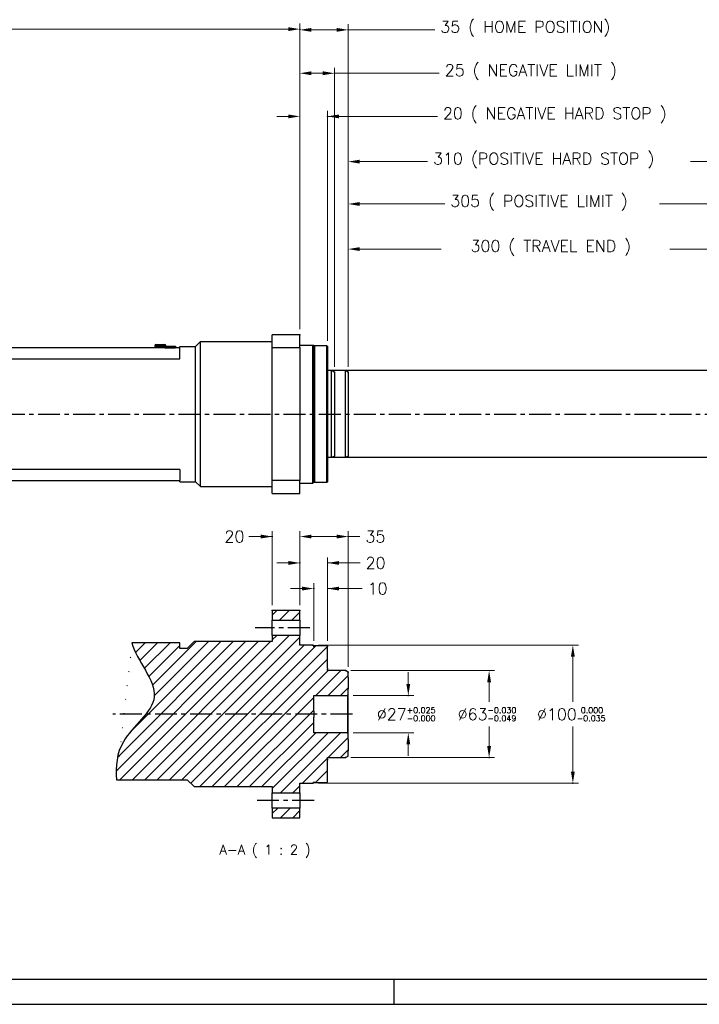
# Model space of a CAD drawing. Extents: x 22980 to 24665, y 3140 to 4328.
# Tile 2 of 19: x 23550 to 24042, y 3140 to 3853. Entities that reach past the tile are written whole.
import ezdxf

# ---------------------------------------------------------------- set-up
doc = ezdxf.new("R2010")
doc.units = 0
doc.header["$LTSCALE"] = 25.4
doc.linetypes.add('CENTER', pattern=[2, 1.25, -0.25, 0.25, -0.25])
doc.layers.get('0').update_dxf_attribs({"linetype": 'CONTINUOUS'})
for name, color, linetype in [('ATA-CENTER', 133, 'CENTER'), ('ATA-HATCH', 252, 'CONTINUOUS'), ('ATA-TEXT', 7, 'CONTINUOUS')]:
    doc.layers.add(name, color=color, linetype=linetype)
doc.layers.add('ATA-DIM', color=252, linetype='CONTINUOUS', lineweight=25)
doc.styles.get("Standard").update_dxf_attribs({"font": 'simplex.shx'})
doc.dimstyles.new('ata_A1', dxfattribs={"dimtxt": 4.2, "dimasz": 4.2, "dimexe": 2, "dimexo": 2, "dimgap": 2, "dimtad": 0, "dimtih": 1, "dimtoh": 1, "dimdec": 6, "dimdsep": 46, "dimtxsty": 'Standard', "dimcen": 0, "dimclrd": 252, "dimclre": 252, "dimclrt": 4, "dimadec": 6, "dimazin": 2, "dimtfac": 1, "dimtdec": 6, "dimtofl": 0, "dimtmove": 0, "dimatfit": 3, "dimfxl": 0, "dimtolj": 1, "dimtzin": 0, "dimlwd": 0, "dimlwe": 0, "dimarcsym": 0})

# ---------------------------------------------------------------- blocks, each defined once
blk = doc.blocks.new('*D12287')
at = {"color": 0}
for p in [(23763.19907689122, 3440.69219822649), (23763.19907689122, 3398.791403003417), (23773.19907689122, 3398.791403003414)]:
    blk.add_point(p, dxfattribs=at)
at = {"layer": 'ATA-DIM', "color": 252, "lineweight": 0}
for p, q in [((23763.19907689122, 3402.791403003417), (23763.19907689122, 3444.69219822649)), ((23773.19907689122, 3402.791403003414), (23773.19907689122, 3444.69219822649)), ((23754.79907689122, 3440.69219822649), (23746.39907689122, 3440.69219822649)), ((23773.19907689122, 3440.69219822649), (23798.23245010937, 3440.69219822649)), ((23781.59907689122, 3440.69219822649), (23789.99907689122, 3440.69219822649))]:
    blk.add_line(p, q, dxfattribs=at)
at = {"layer": 'ATA-DIM', "color": 252}
for points in [[(23754.79907689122, 3439.29219822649), (23754.79907689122, 3442.09219822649), (23763.19907689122, 3440.69219822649)], [(23781.59907689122, 3442.09219822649), (23781.59907689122, 3439.29219822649), (23773.19907689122, 3440.69219822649)]]:
    blk.add_solid(points, dxfattribs=at)
at = {"layer": 'ATA-DIM', "color": 4, "ltscale": 0.2, "insert": (23802.23245010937, 3444.89219822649), "char_height": 8.4, "attachment_point": 1}
blk.add_mtext('\\A1;10', dxfattribs=at)
blk = doc.blocks.new('*D12286')
at = {"color": 0}
for p in [(23753.19907689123, 3459.249677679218), (23753.19907689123, 3424.791403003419), (23773.19907689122, 3398.791403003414)]:
    blk.add_point(p, dxfattribs=at)
at = {"layer": 'ATA-DIM', "color": 252, "lineweight": 0}
for p, q in [((23744.79907689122, 3459.249677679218), (23736.39907689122, 3459.249677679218)), ((23753.19907689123, 3428.791403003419), (23753.19907689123, 3463.249677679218)), ((23773.19907689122, 3402.791403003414), (23773.19907689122, 3463.249677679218)), ((23773.19907689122, 3459.249677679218), (23796.79507689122, 3459.249677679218)), ((23781.59907689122, 3459.249677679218), (23789.99907689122, 3459.249677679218))]:
    blk.add_line(p, q, dxfattribs=at)
at = {"layer": 'ATA-DIM', "color": 252}
for points in [[(23744.79907689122, 3457.849677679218), (23744.79907689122, 3460.649677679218), (23753.19907689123, 3459.249677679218)], [(23781.59907689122, 3460.649677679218), (23781.59907689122, 3457.849677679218), (23773.19907689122, 3459.249677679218)]]:
    blk.add_solid(points, dxfattribs=at)
at = {"layer": 'ATA-DIM', "color": 4, "ltscale": 0.2, "insert": (23800.79507689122, 3463.449677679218), "char_height": 8.4, "attachment_point": 1}
blk.add_mtext('\\A1;20', dxfattribs=at)
blk = doc.blocks.new('*D12285')
at = {"color": 0}
for p in [(23788.19907689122, 3478.35766243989), (23753.19907689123, 3424.791403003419), (23788.19907689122, 3380.136702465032)]:
    blk.add_point(p, dxfattribs=at)
at = {"layer": 'ATA-DIM', "color": 252, "lineweight": 0}
for p, q in [((23753.19907689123, 3428.791403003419), (23753.19907689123, 3482.35766243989)), ((23788.19907689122, 3384.136702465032), (23788.19907689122, 3482.35766243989)), ((23761.59907689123, 3478.35766243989), (23779.79907689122, 3478.35766243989)), ((23788.19907689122, 3478.35766243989), (23796.66928490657, 3478.35766243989))]:
    blk.add_line(p, q, dxfattribs=at)
at = {"layer": 'ATA-DIM', "color": 252}
for points in [[(23761.59907689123, 3479.75766243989), (23761.59907689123, 3476.95766243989), (23753.19907689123, 3478.35766243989)], [(23779.79907689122, 3476.95766243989), (23779.79907689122, 3479.75766243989), (23788.19907689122, 3478.35766243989)]]:
    blk.add_solid(points, dxfattribs=at)
at = {"layer": 'ATA-DIM', "color": 4, "ltscale": 0.2, "insert": (23800.66928490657, 3482.55766243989), "char_height": 8.4, "attachment_point": 1}
blk.add_mtext('\\A1;35', dxfattribs=at)
blk = doc.blocks.new('*D12282')
at = {"color": 0}
for p in [(23733.19907689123, 3478.35766243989), (23733.19907689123, 3424.791403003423), (23753.19907689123, 3424.791403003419)]:
    blk.add_point(p, dxfattribs=at)
at = {"layer": 'ATA-DIM', "color": 252, "lineweight": 0}
for p, q in [((23733.19907689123, 3428.791403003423), (23733.19907689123, 3482.35766243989)), ((23753.19907689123, 3428.791403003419), (23753.19907689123, 3482.35766243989)), ((23733.19907689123, 3478.35766243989), (23716.21023173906, 3478.35766243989)), ((23724.79907689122, 3478.35766243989), (23716.39907689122, 3478.35766243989)), ((23761.59907689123, 3478.35766243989), (23769.99907689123, 3478.35766243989))]:
    blk.add_line(p, q, dxfattribs=at)
at = {"layer": 'ATA-DIM', "color": 252}
for points in [[(23724.79907689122, 3476.95766243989), (23724.79907689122, 3479.75766243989), (23733.19907689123, 3478.35766243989)], [(23761.59907689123, 3479.75766243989), (23761.59907689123, 3476.95766243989), (23753.19907689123, 3478.35766243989)]]:
    blk.add_solid(points, dxfattribs=at)
at = {"layer": 'ATA-DIM', "color": 4, "ltscale": 0.2, "insert": (23698.60223173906, 3482.55766243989), "char_height": 8.4, "attachment_point": 1}
blk.add_mtext('\\A1;20', dxfattribs=at)
blk = doc.blocks.new('*D12283')
at = {"color": 0}
for p in [(23786.19907689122, 3381.291403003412), (23786.1990768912, 3318.291403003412), (23890.19907689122, 3318.291403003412)]:
    blk.add_point(p, dxfattribs=at)
at = {"layer": 'ATA-DIM', "color": 252, "lineweight": 0}
for p, q in [((23790.19907689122, 3381.291403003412), (23894.19907689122, 3381.291403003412)), ((23890.19907689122, 3372.891403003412), (23890.19907689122, 3358.691403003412)), ((23890.19907689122, 3326.691403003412), (23890.19907689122, 3340.891403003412)), ((23790.1990768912, 3318.291403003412), (23894.19907689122, 3318.291403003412))]:
    blk.add_line(p, q, dxfattribs=at)
at = {"layer": 'ATA-DIM', "color": 252}
for points in [[(23891.59907689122, 3372.891403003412), (23888.79907689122, 3372.891403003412), (23890.19907689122, 3381.291403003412)], [(23888.79907689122, 3326.691403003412), (23891.59907689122, 3326.691403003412), (23890.19907689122, 3318.291403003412)]]:
    blk.add_solid(points, dxfattribs=at)
at = {"layer": 'ATA-DIM', "color": 4, "ltscale": 0.2, "insert": (23867.43507689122, 3354.691403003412), "char_height": 8.4, "attachment_point": 1}
blk.add_mtext('\\A1;%%C63{\\H4.200000;\\S-0.030^ -0.049;}', dxfattribs=at)
blk = doc.blocks.new('*D12281')
at = {"color": 0}
for p in [(23787.69907689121, 3363.291403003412), (23831.69907689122, 3363.291403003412), (23787.69907689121, 3336.29140300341)]:
    blk.add_point(p, dxfattribs=at)
at = {"layer": 'ATA-DIM', "color": 252, "lineweight": 0}
for p, q in [((23831.69907689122, 3371.691403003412), (23831.69907689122, 3380.091403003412)), ((23791.69907689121, 3363.291403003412), (23835.69907689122, 3363.291403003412)), ((23791.69907689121, 3336.29140300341), (23835.69907689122, 3336.29140300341)), ((23831.69907689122, 3327.89140300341), (23831.69907689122, 3319.49140300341))]:
    blk.add_line(p, q, dxfattribs=at)
at = {"layer": 'ATA-DIM', "color": 252}
for points in [[(23830.29907689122, 3371.691403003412), (23833.09907689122, 3371.691403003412), (23831.69907689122, 3363.291403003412)], [(23833.09907689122, 3327.89140300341), (23830.29907689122, 3327.89140300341), (23831.69907689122, 3336.29140300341)]]:
    blk.add_solid(points, dxfattribs=at)
at = {"layer": 'ATA-DIM', "color": 4, "ltscale": 0.2, "insert": (23808.93507689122, 3354.691403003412), "char_height": 8.4, "attachment_point": 1}
blk.add_mtext('\\A1;%%C27{\\H4.200000;\\S+0.025^ -0.000;}', dxfattribs=at)
blk = doc.blocks.new('*D12284')
at = {"color": 0}
for p in [(23762.69907689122, 3399.791403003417), (23762.6990768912, 3299.791403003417), (23950.81575621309, 3299.791403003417)]:
    blk.add_point(p, dxfattribs=at)
at = {"layer": 'ATA-DIM', "color": 252, "lineweight": 0}
for p, q in [((23766.69907689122, 3399.791403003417), (23954.81575621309, 3399.791403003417)), ((23950.81575621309, 3391.391403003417), (23950.81575621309, 3358.691403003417)), ((23950.81575621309, 3308.191403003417), (23950.81575621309, 3340.891403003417)), ((23766.6990768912, 3299.791403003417), (23954.81575621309, 3299.791403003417))]:
    blk.add_line(p, q, dxfattribs=at)
at = {"layer": 'ATA-DIM', "color": 252}
for points in [[(23952.21575621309, 3391.391403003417), (23949.41575621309, 3391.391403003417), (23950.81575621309, 3399.791403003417)], [(23949.41575621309, 3308.191403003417), (23952.21575621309, 3308.191403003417), (23950.81575621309, 3299.791403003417)]]:
    blk.add_solid(points, dxfattribs=at)
at = {"layer": 'ATA-DIM', "color": 4, "ltscale": 0.2, "insert": (23924.85975621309, 3354.691403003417), "char_height": 8.4, "attachment_point": 1}
blk.add_mtext('\\A1;%%C100{\\H4.200000;\\S 0.000^ -0.035;}', dxfattribs=at)
blk = doc.blocks.new('*D12276')
at = {"color": 0}
for p in [(24093.1990768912, 3719.163212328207), (23788.19907689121, 3597.363827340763), (24093.1990768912, 3597.363827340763)]:
    blk.add_point(p, dxfattribs=at)
at = {"layer": 'ATA-DIM', "color": 252, "lineweight": 0}
for p, q in [((23788.19907689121, 3601.363827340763), (23788.19907689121, 3723.163212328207)), ((24093.1990768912, 3601.363827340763), (24093.1990768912, 3723.163212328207)), ((23796.59907689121, 3719.163212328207), (23858.05535920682, 3719.163212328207)), ((24084.7990768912, 3719.163212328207), (24013.47535920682, 3719.163212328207))]:
    blk.add_line(p, q, dxfattribs=at)
at = {"layer": 'ATA-DIM', "color": 252}
for points in [[(23796.59907689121, 3720.563212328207), (23796.59907689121, 3717.763212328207), (23788.19907689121, 3719.163212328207)], [(24084.7990768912, 3717.763212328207), (24084.7990768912, 3720.563212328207), (24093.1990768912, 3719.163212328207)]]:
    blk.add_solid(points, dxfattribs=at)
at = {"layer": 'ATA-DIM', "color": 4, "ltscale": 0.2, "insert": (23862.05535920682, 3725.547212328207), "char_height": 8.4, "attachment_point": 1}
blk.add_mtext('\\A1;305 ( POSITIVE LIMIT )', dxfattribs=at)
blk = doc.blocks.new('*D12274')
at = {"color": 0}
for p in [(24098.1990768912, 3749.813788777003), (23788.19907689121, 3597.363827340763), (24098.1990768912, 3597.363827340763)]:
    blk.add_point(p, dxfattribs=at)
at = {"layer": 'ATA-DIM', "color": 252, "lineweight": 0}
for p, q in [((23788.19907689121, 3601.363827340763), (23788.19907689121, 3753.813788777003)), ((24098.1990768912, 3601.363827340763), (24098.1990768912, 3753.813788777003)), ((23796.59907689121, 3749.813788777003), (23845.62443832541, 3749.813788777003)), ((24089.7990768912, 3749.813788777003), (24036.07243832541, 3749.813788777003))]:
    blk.add_line(p, q, dxfattribs=at)
at = {"layer": 'ATA-DIM', "color": 252}
for points in [[(23796.59907689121, 3751.213788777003), (23796.59907689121, 3748.413788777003), (23788.19907689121, 3749.813788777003)], [(24089.7990768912, 3748.413788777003), (24089.7990768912, 3751.213788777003), (24098.1990768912, 3749.813788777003)]]:
    blk.add_solid(points, dxfattribs=at)
at = {"layer": 'ATA-DIM', "color": 4, "ltscale": 0.2, "insert": (23849.62443832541, 3756.197788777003), "char_height": 8.4, "attachment_point": 1}
blk.add_mtext('\\A1;310 (POSITIVE HARD STOP )', dxfattribs=at)
blk = doc.blocks.new('*D12273')
at = {"color": 0}
for p in [(24088.1990768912, 3686.51446175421), (23788.19907689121, 3597.363827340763), (24088.1990768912, 3597.363827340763)]:
    blk.add_point(p, dxfattribs=at)
at = {"layer": 'ATA-DIM', "color": 252, "lineweight": 0}
for p, q in [((23788.19907689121, 3601.363827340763), (23788.19907689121, 3690.51446175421)), ((23796.59907689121, 3686.51446175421), (23855.4490768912, 3686.51446175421)), ((24079.7990768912, 3686.51446175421), (24020.9490768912, 3686.51446175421)), ((24088.1990768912, 3601.363827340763), (24088.1990768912, 3690.51446175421))]:
    blk.add_line(p, q, dxfattribs=at)
at = {"layer": 'ATA-DIM', "color": 252}
for points in [[(23796.59907689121, 3687.91446175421), (23796.59907689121, 3685.11446175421), (23788.19907689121, 3686.51446175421)], [(24079.7990768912, 3685.11446175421), (24079.7990768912, 3687.91446175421), (24088.1990768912, 3686.51446175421)]]:
    blk.add_solid(points, dxfattribs=at)
at = {"layer": 'ATA-DIM', "color": 4, "ltscale": 0.2, "insert": (23859.4490768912, 3692.89846175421), "char_height": 8.4, "attachment_point": 1}
blk.add_mtext('\\A1;   300 ( TRAVEL END )', dxfattribs=at)
blk = doc.blocks.new('*D12272')
at = {"color": 0}
for p in [(23788.19907689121, 3845.245721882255), (23753.1990768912, 3624.518527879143), (23788.19907689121, 3597.363827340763)]:
    blk.add_point(p, dxfattribs=at)
at = {"layer": 'ATA-DIM', "color": 252, "lineweight": 0}
for p, q in [((23753.1990768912, 3628.518527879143), (23753.1990768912, 3849.245721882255)), ((23761.59907689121, 3845.245721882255), (23779.79907689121, 3845.245721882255)), ((23788.19907689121, 3601.363827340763), (23788.19907689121, 3849.245721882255)), ((23788.19907689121, 3845.245721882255), (23850.88073910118, 3845.245721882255))]:
    blk.add_line(p, q, dxfattribs=at)
at = {"layer": 'ATA-DIM', "color": 252}
for points in [[(23761.59907689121, 3846.645721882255), (23761.59907689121, 3843.845721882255), (23753.1990768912, 3845.245721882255)], [(23779.79907689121, 3843.845721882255), (23779.79907689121, 3846.645721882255), (23788.19907689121, 3845.245721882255)]]:
    blk.add_solid(points, dxfattribs=at)
at = {"layer": 'ATA-DIM', "color": 4, "ltscale": 0.2, "insert": (23854.88073910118, 3851.629721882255), "char_height": 8.4, "attachment_point": 1}
blk.add_mtext('\\A1;35 ( HOME POSITION)', dxfattribs=at)
blk = doc.blocks.new('*D12271')
at = {"color": 0}
for p in [(23778.1990768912, 3813.82363105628), (23753.1990768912, 3624.518527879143), (23778.1990768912, 3597.363827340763)]:
    blk.add_point(p, dxfattribs=at)
at = {"layer": 'ATA-DIM', "color": 252, "lineweight": 0}
for p, q in [((23753.1990768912, 3628.518527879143), (23753.1990768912, 3817.82363105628)), ((23778.1990768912, 3601.363827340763), (23778.1990768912, 3817.82363105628)), ((23761.59907689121, 3813.82363105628), (23769.7990768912, 3813.82363105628)), ((23778.1990768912, 3813.82363105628), (23854.09891503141, 3813.82363105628))]:
    blk.add_line(p, q, dxfattribs=at)
at = {"layer": 'ATA-DIM', "color": 252}
for points in [[(23761.59907689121, 3815.22363105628), (23761.59907689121, 3812.42363105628), (23753.1990768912, 3813.82363105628)], [(23769.7990768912, 3812.42363105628), (23769.7990768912, 3815.22363105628), (23778.1990768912, 3813.82363105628)]]:
    blk.add_solid(points, dxfattribs=at)
at = {"layer": 'ATA-DIM', "color": 4, "ltscale": 0.2, "insert": (23858.09891503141, 3820.20763105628), "char_height": 8.4, "attachment_point": 1}
blk.add_mtext('\\A1;25 ( NEGATIVE LIMIT )', dxfattribs=at)
blk = doc.blocks.new('*D12270')
at = {"color": 0}
for p in [(23773.1990768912, 3782.563731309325), (23753.1990768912, 3624.518527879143), (23773.1990768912, 3616.018527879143)]:
    blk.add_point(p, dxfattribs=at)
at = {"layer": 'ATA-DIM', "color": 252, "lineweight": 0}
for p, q in [((23753.1990768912, 3628.518527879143), (23753.1990768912, 3786.563731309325)), ((23773.1990768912, 3620.018527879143), (23773.1990768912, 3786.563731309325)), ((23744.7990768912, 3782.563731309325), (23736.3990768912, 3782.563731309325)), ((23773.1990768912, 3782.563731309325), (23852.74371123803, 3782.563731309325)), ((23781.59907689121, 3782.563731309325), (23789.99907689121, 3782.563731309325))]:
    blk.add_line(p, q, dxfattribs=at)
at = {"layer": 'ATA-DIM', "color": 252}
for points in [[(23744.7990768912, 3781.163731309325), (23744.7990768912, 3783.963731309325), (23753.1990768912, 3782.563731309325)], [(23781.59907689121, 3783.963731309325), (23781.59907689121, 3781.163731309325), (23773.1990768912, 3782.563731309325)]]:
    blk.add_solid(points, dxfattribs=at)
at = {"layer": 'ATA-DIM', "color": 4, "ltscale": 0.2, "insert": (23856.74371123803, 3788.947731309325), "char_height": 8.4, "attachment_point": 1}
blk.add_mtext('\\A1;20 ( NEGATIVE HARD STOP )', dxfattribs=at)
blk = doc.blocks.new('*D12269')
at = {"color": 0}
for p in [(23753.1990768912, 3845.765421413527), (23140.1990768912, 3748.518527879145), (23753.1990768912, 3624.518527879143)]:
    blk.add_point(p, dxfattribs=at)
at = {"layer": 'ATA-DIM', "color": 252, "lineweight": 0}
for p, q in [((23140.1990768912, 3752.518527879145), (23140.1990768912, 3849.765421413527)), ((23148.59907689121, 3845.765421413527), (23404.41049334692, 3845.765421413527)), ((23744.7990768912, 3845.765421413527), (23455.33449334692, 3845.765421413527)), ((23753.1990768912, 3628.518527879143), (23753.1990768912, 3849.765421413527))]:
    blk.add_line(p, q, dxfattribs=at)
at = {"layer": 'ATA-DIM', "color": 252}
for points in [[(23148.59907689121, 3847.165421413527), (23148.59907689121, 3844.365421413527), (23140.1990768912, 3845.765421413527)], [(23744.7990768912, 3844.365421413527), (23744.7990768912, 3847.165421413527), (23753.1990768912, 3845.765421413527)]]:
    blk.add_solid(points, dxfattribs=at)
at = {"layer": 'ATA-DIM', "color": 4, "ltscale": 0.2, "insert": (23408.41049334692, 3849.965421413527), "char_height": 8.4, "attachment_point": 1}
blk.add_mtext('\\A1;   613', dxfattribs=at)
blk = doc.blocks.new('ata-Border-A1-002')
blk.add_line((833.9999999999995, 9.000000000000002), (7, 8.999999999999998))
at = {"color": 253, "ltscale": 0.5}
for p, q in [((420.4999999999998, 9), (420.4999999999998, 0)), ((0, 0), (841.0000000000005, 0))]:
    blk.add_line(p, q, dxfattribs=at)

msp = doc.modelspace()

# ---------------------------------------------------------------- hatches: boundary and pattern name
at = {"layer": 'ATA-HATCH'}
h = msp.add_hatch(dxfattribs=at)
h.set_pattern_fill('ANSI31', color=256, scale=2)
h.set_pattern_definition([(45, (21516.5533898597, -267.8685151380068), (-4.490128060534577, 4.490128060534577), [])])
edge = h.paths.add_edge_path()
edge.add_line((23676.69907689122, 3402.29140300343), (23671.69907689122, 3397.291403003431))
edge.add_line((23671.69907689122, 3397.29140300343), (23666.19907689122, 3397.291403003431))
edge.add_line((23666.19907689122, 3397.291403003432), (23666.19907689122, 3401.423416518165))
edge.add_line((23666.19907689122, 3401.423416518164), (23631.61647441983, 3401.42341651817))
edge.add_spline(control_points=[(23631.61647441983, 3401.423416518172), (23634.85996570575, 3388.35126786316), (23662.10936248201, 3361.405278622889), (23621.62197487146, 3334.285982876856), (23619.74073340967, 3312.038551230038), (23620.54265483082, 3302.291403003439)], knot_values=[29.95343203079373, 29.95343203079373, 29.95343203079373, 29.95343203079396, 51.11458799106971, 70.8278344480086, 85.1607967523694, 85.1607967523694, 85.1607967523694, 85.1607967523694], degree=3, periodic=0)
edge.add_line((23620.54265483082, 3302.291403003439), (23671.69907689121, 3302.291403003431))
edge.add_line((23671.69907689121, 3302.29140300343), (23676.69907689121, 3297.291403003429))
edge.add_line((23676.6990768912, 3297.29140300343), (23733.1990768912, 3297.291403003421))
edge.add_line((23733.1990768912, 3297.291403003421), (23733.1990768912, 3292.791221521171))
edge.add_line((23733.1990768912, 3292.791221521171), (23753.1990768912, 3292.791221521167))
edge.add_line((23753.1990768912, 3292.791221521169), (23753.1990768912, 3299.791403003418))
edge.add_line((23753.1990768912, 3299.791403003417), (23762.6990768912, 3299.791403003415))
edge.add_line((23762.6990768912, 3299.791403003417), (23763.1990768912, 3300.291403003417))
edge.add_line((23763.1990768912, 3300.291403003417), (23763.1990768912, 3300.791403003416))
edge.add_line((23763.19907689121, 3300.791403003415), (23763.69907689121, 3300.291403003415))
edge.add_line((23763.6990768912, 3300.291403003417), (23772.6990768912, 3300.291403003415))
edge.add_line((23772.6990768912, 3300.291403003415), (23773.1990768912, 3300.791403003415))
edge.add_line((23773.1990768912, 3300.791403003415), (23773.19907689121, 3316.541403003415))
edge.add_line((23773.19907689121, 3316.541403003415), (23773.19907689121, 3317.291024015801))
edge.add_line((23773.19907689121, 3317.2910240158), (23773.19907689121, 3318.091403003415))
edge.add_line((23773.19907689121, 3318.091403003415), (23773.19907689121, 3318.291403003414))
edge.add_line((23773.19907689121, 3318.291403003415), (23786.19907689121, 3318.291403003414))
edge.add_line((23786.19907689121, 3318.291403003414), (23788.19907689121, 3319.446103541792))
edge.add_line((23788.19907689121, 3319.446103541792), (23788.19907689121, 3323.103443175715))
edge.add_line((23788.19907689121, 3323.103443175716), (23788.19907689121, 3331.479375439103))
edge.add_line((23788.19907689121, 3331.479375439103), (23788.19907689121, 3335.791403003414))
edge.add_line((23788.19907689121, 3335.791403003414), (23787.69907689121, 3336.291403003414))
edge.add_line((23787.69907689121, 3336.291403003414), (23763.19907689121, 3336.291403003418))
edge.add_line((23763.19907689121, 3336.291403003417), (23763.19907689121, 3347.666403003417))
edge.add_line((23763.19907689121, 3347.666403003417), (23763.19907689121, 3351.916403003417))
edge.add_line((23763.19907689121, 3351.916403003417), (23763.19907689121, 3363.291403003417))
edge.add_line((23763.19907689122, 3363.291403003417), (23787.69907689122, 3363.291403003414))
edge.add_line((23787.69907689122, 3363.291403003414), (23788.19907689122, 3363.791403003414))
edge.add_line((23788.19907689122, 3363.791403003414), (23788.19907689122, 3368.103430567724))
edge.add_line((23788.19907689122, 3368.103430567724), (23788.19907689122, 3376.479362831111))
edge.add_line((23788.19907689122, 3376.479362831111), (23788.19907689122, 3380.136702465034))
edge.add_line((23788.19907689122, 3380.136702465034), (23786.19907689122, 3381.291403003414))
edge.add_line((23786.19907689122, 3381.291403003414), (23773.19907689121, 3381.291403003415))
edge.add_line((23773.19907689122, 3381.291403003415), (23773.19907689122, 3381.491403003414))
edge.add_line((23773.19907689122, 3381.491403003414), (23773.19907689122, 3382.291781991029))
edge.add_line((23773.19907689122, 3382.291781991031), (23773.19907689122, 3383.041403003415))
edge.add_line((23773.19907689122, 3383.041403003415), (23773.19907689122, 3398.791403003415))
edge.add_line((23773.19907689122, 3398.791403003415), (23772.69907689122, 3399.291403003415))
edge.add_line((23772.69907689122, 3399.291403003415), (23763.69907689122, 3399.291403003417))
edge.add_line((23763.69907689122, 3399.291403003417), (23763.19907689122, 3398.791403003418))
edge.add_line((23763.19907689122, 3398.791403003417), (23763.19907689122, 3399.291403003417))
edge.add_line((23763.19907689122, 3399.291403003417), (23762.69907689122, 3399.791403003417))
edge.add_line((23762.69907689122, 3399.791403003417), (23753.19907689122, 3399.791403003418))
edge.add_line((23753.19907689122, 3399.791403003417), (23753.19907689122, 3406.791584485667))
edge.add_line((23753.19907689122, 3406.791584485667), (23733.19907689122, 3406.791584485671))
edge.add_line((23733.19907689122, 3406.791584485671), (23733.19907689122, 3402.291403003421))
edge.add_line((23733.19907689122, 3402.291403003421), (23676.69907689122, 3402.29140300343))
h.paths.add_polyline_path([(23733.19907689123, 3424.791403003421), (23733.19907689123, 3417.791186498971), (23753.19907689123, 3417.791186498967), (23753.19907689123, 3424.791403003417)])
h.paths.add_polyline_path([(23733.1990768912, 3281.791619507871), (23733.1990768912, 3274.791403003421), (23753.1990768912, 3274.791403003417), (23753.1990768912, 3281.791619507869)])

# ---------------------------------------------------------------- linework, layer by layer
for p, q in [((23753.1990768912, 3624.518527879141), (23733.1990768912, 3624.518527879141)), ((23733.1990768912, 3615.171928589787), (23733.1990768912, 3624.518527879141)), ((23753.1990768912, 3615.171928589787), (23753.1990768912, 3624.518527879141)), ((23666.1990768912, 3615.018527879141), (23296.1990768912, 3615.018527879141)), ((23648.1990768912, 3616.518527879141), (23648.1990768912, 3616.018527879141)), ((23656.1990768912, 3616.518527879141), (23648.1990768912, 3616.518527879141)), ((23648.1990768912, 3616.018527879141), (23655.1990768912, 3616.018527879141)), ((23649.1990768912, 3617.518527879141), (23655.1990768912, 3617.518527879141)), ((23650.1990768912, 3615.818527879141), (23650.1990768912, 3615.018527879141)), ((23650.1990768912, 3615.818527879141), (23654.1990768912, 3615.818527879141)), ((23654.1990768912, 3615.818527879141), (23654.1990768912, 3615.018527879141)), ((23655.1990768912, 3616.118527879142), (23655.3990768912, 3616.118527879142)), ((23655.1990768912, 3615.618527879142), (23655.1990768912, 3616.118527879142)), ((23655.1990768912, 3615.618527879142), (23655.3990768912, 3615.618527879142)), ((23655.1990768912, 3615.018527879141), (23655.1990768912, 3615.618527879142)), ((23655.3990768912, 3616.118527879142), (23662.9990768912, 3616.118527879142)), ((23655.3990768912, 3616.118527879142), (23655.3990768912, 3615.018527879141)), ((23655.4140768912, 3616.108527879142), (23662.9840768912, 3616.108527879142)), ((23655.4140768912, 3616.108527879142), (23655.4140768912, 3615.108527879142)), ((23655.4140768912, 3615.108527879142), (23662.9840768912, 3615.108527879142)), ((23655.4140768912, 3615.018527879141), (23655.4140768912, 3615.108527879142)), ((23656.1990768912, 3616.518527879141), (23656.1990768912, 3616.118527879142)), ((23662.9840768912, 3615.108527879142), (23662.9840768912, 3616.108527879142)), ((23662.9840768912, 3615.108527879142), (23662.9840768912, 3615.018527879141)), ((23662.9990768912, 3615.018527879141), (23662.9990768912, 3616.118527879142)), ((23662.9990768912, 3616.118527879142), (23663.1990768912, 3616.118527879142)), ((23662.9990768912, 3615.618527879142), (23663.1990768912, 3615.618527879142)), ((23663.1990768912, 3616.118527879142), (23663.1990768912, 3615.618527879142)), ((23663.1990768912, 3615.618527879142), (23663.1990768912, 3615.018527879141)), ((23666.1990768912, 3616.018527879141), (23677.6990768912, 3616.018527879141)), ((23666.1990768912, 3615.018527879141), (23666.1990768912, 3616.018527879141)), ((23666.1990768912, 3607.018527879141), (23666.1990768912, 3615.018527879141)), ((23677.6990768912, 3616.018527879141), (23681.1990768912, 3619.518527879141)), ((23677.6990768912, 3518.018527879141), (23677.6990768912, 3616.018527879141)), ((23681.1990768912, 3619.518527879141), (23733.1990768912, 3619.518527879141)), ((23681.1990768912, 3514.518527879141), (23681.1990768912, 3619.518527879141)), ((23733.1990768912, 3615.171928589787), (23753.1990768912, 3615.171928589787)), ((23733.1990768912, 3518.865127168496), (23733.1990768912, 3615.171928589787)), ((23753.1990768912, 3617.018527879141), (23762.6990768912, 3617.018527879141)), ((23753.1990768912, 3615.171928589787), (23753.1990768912, 3518.865127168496)), ((23763.1990768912, 3616.518527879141), (23762.6990768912, 3617.018527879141)), ((23762.6990768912, 3517.018527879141), (23762.6990768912, 3617.018527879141)), ((23763.1990768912, 3616.018527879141), (23763.6990768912, 3616.518527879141)), ((23763.1990768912, 3616.518527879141), (23763.1990768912, 3517.518527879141)), ((23772.6990768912, 3616.518527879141), (23763.6990768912, 3616.518527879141)), ((23763.6990768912, 3616.518527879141), (23763.6990768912, 3517.518527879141)), ((23773.1990768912, 3616.018527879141), (23772.6990768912, 3616.518527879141)), ((23772.6990768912, 3517.518527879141), (23772.6990768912, 3616.518527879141)), ((23773.1990768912, 3616.018527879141), (23773.1990768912, 3518.018527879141)), ((23296.1990768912, 3607.018527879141), (23666.1990768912, 3607.018527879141)), ((23786.1990768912, 3598.518527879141), (23773.1990768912, 3598.518527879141)), ((23788.1990768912, 3597.363827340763), (23786.1990768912, 3598.518527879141)), ((23786.1990768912, 3535.518527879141), (23786.1990768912, 3598.518527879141)), ((23788.1990768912, 3597.363827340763), (23788.1990768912, 3536.673228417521)), ((23788.1990768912, 3536.673228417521), (23786.1990768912, 3535.518527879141)), ((23786.1990768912, 3535.518527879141), (23773.1990768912, 3535.518527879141)), ((23666.1990768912, 3527.018527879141), (23296.1990768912, 3527.018527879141)), ((23666.1990768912, 3527.018527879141), (23666.1990768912, 3519.018527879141)), ((23296.1990768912, 3519.018527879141), (23666.1990768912, 3519.018527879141)), ((23666.1990768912, 3518.018527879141), (23666.1990768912, 3519.018527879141)), ((23666.1990768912, 3518.018527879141), (23677.6990768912, 3518.018527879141)), ((23677.6990768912, 3518.018527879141), (23681.1990768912, 3514.518527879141)), ((23753.1990768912, 3518.865127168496), (23733.1990768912, 3518.865127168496)), ((23733.1990768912, 3509.518527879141), (23733.1990768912, 3518.865127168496)), ((23753.1990768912, 3509.518527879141), (23753.1990768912, 3518.865127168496)), ((23753.1990768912, 3517.018527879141), (23762.6990768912, 3517.018527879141)), ((23763.1990768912, 3517.518527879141), (23762.6990768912, 3517.018527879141)), ((23763.1990768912, 3518.018527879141), (23763.6990768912, 3517.518527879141)), ((23772.6990768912, 3517.518527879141), (23763.6990768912, 3517.518527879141)), ((23773.1990768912, 3518.018527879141), (23772.6990768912, 3517.518527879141)), ((23681.1990768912, 3514.518527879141), (23733.1990768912, 3514.518527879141)), ((23733.1990768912, 3509.518527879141), (23753.1990768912, 3509.518527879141)), ((23733.19907689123, 3424.791403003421), (23733.19907689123, 3417.791186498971)), ((23753.19907689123, 3424.791403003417), (23733.19907689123, 3424.791403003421)), ((23753.19907689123, 3417.791186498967), (23753.19907689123, 3424.791403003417)), ((23733.19907689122, 3406.791584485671), (23733.19907689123, 3417.791186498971)), ((23733.19907689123, 3417.791186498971), (23753.19907689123, 3417.791186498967)), ((23753.19907689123, 3417.791186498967), (23753.19907689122, 3406.791584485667)), ((23666.19907689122, 3401.423416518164), (23631.61647441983, 3401.42341651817)), ((23666.19907689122, 3397.291403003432), (23666.19907689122, 3401.423416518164)), ((23676.69907689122, 3402.29140300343), (23671.69907689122, 3397.29140300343)), ((23733.19907689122, 3402.291403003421), (23676.69907689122, 3402.29140300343)), ((23733.19907689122, 3406.791584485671), (23733.19907689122, 3402.291403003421)), ((23753.19907689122, 3406.791584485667), (23733.19907689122, 3406.791584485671)), ((23753.19907689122, 3399.791403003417), (23753.19907689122, 3406.791584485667)), ((23671.69907689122, 3397.29140300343), (23666.19907689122, 3397.291403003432)), ((23762.69907689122, 3399.791403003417), (23753.19907689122, 3399.791403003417)), ((23763.19907689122, 3399.291403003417), (23762.69907689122, 3399.791403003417)), ((23763.69907689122, 3399.291403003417), (23763.19907689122, 3398.791403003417)), ((23763.19907689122, 3398.791403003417), (23763.19907689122, 3399.291403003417)), ((23772.69907689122, 3399.291403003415), (23763.69907689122, 3399.291403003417)), ((23773.19907689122, 3398.791403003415), (23772.69907689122, 3399.291403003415)), ((23773.19907689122, 3383.041403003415), (23773.19907689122, 3398.791403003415)), ((23773.19907689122, 3383.041403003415), (23773.19907689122, 3382.291781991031)), ((23773.19907689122, 3381.491403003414), (23773.19907689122, 3382.291781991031)), ((23773.19907689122, 3381.291403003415), (23773.19907689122, 3381.491403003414)), ((23786.19907689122, 3381.291403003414), (23773.19907689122, 3381.291403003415)), ((23788.19907689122, 3380.136702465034), (23786.19907689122, 3381.291403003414)), ((23788.19907689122, 3376.479362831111), (23788.19907689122, 3380.136702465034)), ((23788.19907689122, 3376.479362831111), (23788.19907689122, 3368.103430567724)), ((23788.19907689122, 3363.791403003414), (23788.19907689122, 3368.103430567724)), ((23763.19907689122, 3363.291403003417), (23787.69907689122, 3363.291403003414)), ((23763.19907689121, 3351.916403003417), (23763.19907689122, 3363.291403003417)), ((23787.69907689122, 3363.291403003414), (23788.19907689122, 3363.791403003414)), ((23787.69907689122, 3363.291403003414), (23787.69907689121, 3336.291403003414)), ((23788.19907689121, 3335.791403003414), (23788.19907689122, 3363.791403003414)), ((23763.19907689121, 3351.916403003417), (23763.19907689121, 3347.666403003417)), ((23763.19907689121, 3336.291403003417), (23763.19907689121, 3347.666403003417)), ((23787.69907689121, 3336.291403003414), (23763.19907689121, 3336.291403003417)), ((23788.19907689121, 3335.791403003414), (23787.69907689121, 3336.291403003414)), ((23788.19907689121, 3331.479375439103), (23788.19907689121, 3335.791403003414)), ((23788.19907689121, 3331.479375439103), (23788.19907689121, 3323.103443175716)), ((23788.19907689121, 3319.446103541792), (23788.19907689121, 3323.103443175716)), ((23773.19907689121, 3318.091403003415), (23773.19907689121, 3318.291403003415)), ((23773.19907689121, 3318.291403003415), (23786.19907689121, 3318.291403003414)), ((23773.19907689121, 3317.2910240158), (23773.19907689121, 3318.091403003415)), ((23773.19907689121, 3317.2910240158), (23773.19907689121, 3316.541403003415)), ((23773.1990768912, 3300.791403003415), (23773.19907689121, 3316.541403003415)), ((23786.19907689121, 3318.291403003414), (23788.19907689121, 3319.446103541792)), ((23620.54265483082, 3302.291403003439), (23671.69907689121, 3302.29140300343)), ((23671.69907689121, 3302.29140300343), (23676.6990768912, 3297.29140300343)), ((23676.6990768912, 3297.29140300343), (23733.1990768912, 3297.291403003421)), ((23733.1990768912, 3297.291403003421), (23733.1990768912, 3292.791221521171)), ((23753.1990768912, 3292.791221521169), (23753.1990768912, 3299.791403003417)), ((23753.1990768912, 3299.791403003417), (23762.6990768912, 3299.791403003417)), ((23762.6990768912, 3299.791403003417), (23763.1990768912, 3300.291403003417)), ((23763.1990768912, 3300.791403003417), (23763.6990768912, 3300.291403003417)), ((23763.1990768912, 3300.291403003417), (23763.19907689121, 3300.791403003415)), ((23763.6990768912, 3300.291403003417), (23772.6990768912, 3300.291403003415)), ((23772.6990768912, 3300.291403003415), (23773.1990768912, 3300.791403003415)), ((23733.1990768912, 3281.791619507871), (23733.1990768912, 3292.791221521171)), ((23733.1990768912, 3292.791221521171), (23753.1990768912, 3292.791221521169)), ((23753.1990768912, 3292.791221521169), (23753.1990768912, 3281.791619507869)), ((23733.1990768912, 3281.791619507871), (23733.1990768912, 3274.791403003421)), ((23753.1990768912, 3281.791619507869), (23733.1990768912, 3281.791619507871)), ((23753.1990768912, 3274.791403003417), (23753.1990768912, 3281.791619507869)), ((23733.1990768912, 3274.791403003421), (23753.1990768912, 3274.791403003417))]:
    msp.add_line(p, q)
at = {"color": 251}
for p, q in [((24041.1990768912, 3598.518527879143), (23773.1990768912, 3598.518527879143)), ((24036.1990768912, 3598.518527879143), (23773.1990768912, 3598.518527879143)), ((23778.1990768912, 3597.363827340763), (23776.1990768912, 3598.518527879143)), ((23776.1990768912, 3535.518527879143), (23776.1990768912, 3598.518527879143)), ((23778.1990768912, 3597.363827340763), (23778.1990768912, 3536.673228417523)), ((24096.1990768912, 3598.518527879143), (23823.1990768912, 3598.518527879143)), ((23778.1990768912, 3536.673228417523), (23776.1990768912, 3535.518527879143)), ((24041.1990768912, 3535.518527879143), (23773.1990768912, 3535.518527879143)), ((24036.1990768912, 3535.518527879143), (23773.1990768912, 3535.518527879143)), ((24096.1990768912, 3535.518527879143), (23823.1990768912, 3535.518527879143))]:
    msp.add_line(p, q, dxfattribs=at)
for centre, radius, start, end in [((23649.1990768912, 3616.518527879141), 1, 90, 180), ((23649.9990768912, 3615.818527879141), 0.200000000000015, 0, 90), ((23654.3990768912, 3615.818527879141), 0.200000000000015, 90, 180), ((23655.1990768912, 3616.518527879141), 1, 0, 90)]:
    msp.add_arc(centre, radius, start, end)
msp.add_open_spline([(23631.61647441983, 3401.423416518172), (23634.85996570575, 3388.35126786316), (23662.10936248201, 3361.405278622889), (23621.62197487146, 3334.285982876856), (23619.74073340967, 3312.038551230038), (23620.54265483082, 3302.291403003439)], degree=3, knots=[29.95343203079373, 29.95343203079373, 29.95343203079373, 29.95343203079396, 51.11458799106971, 70.8278344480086, 85.1607967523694, 85.1607967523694, 85.1607967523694, 85.1607967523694])
at = {"layer": 'ATA-CENTER', "ltscale": 0.5}
for p, q in [((23157.25544873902, 3567.018527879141), (24076.51641262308, 3567.018527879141)), ((23760.29985976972, 3412.291385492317), (23720.93362368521, 3412.291385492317)), ((23791.19907689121, 3349.791403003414), (23617.88080670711, 3349.791403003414)), ((23763.46888206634, 3287.291420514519), (23721.35245593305, 3287.291420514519))]:
    msp.add_line(p, q, dxfattribs=at)

# ---------------------------------------------------------------- block references
at = {"xscale": 2, "yscale": 2, "zscale": 2}
msp.add_blockref('ata-Border-A1-002', (22980.13792069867, 3139.6711105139), dxfattribs=at)
msp.add_blockref('ata-Border-A1-002', (22980.13792069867, 3139.6711105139), dxfattribs=at)

# ---------------------------------------------------------------- texts
at = {"layer": 'ATA-TEXT', "insert": (23694.99283312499, 3245.786717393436), "char_height": 6.99999988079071, "attachment_point": 7}
msp.add_mtext('A-A ( 1 : 2 )', dxfattribs=at)

# ---------------------------------------------------------------- dimensions: what is measured, and where the dimension line sits
at = {"layer": 'ATA-DIM'}
for base, p1, p2, angle, text, override, picture, middle in [((23753.1990768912, 3845.765421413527), (23140.1990768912, 3748.518527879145), (23753.1990768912, 3624.518527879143), 180, '   <>', {"dimscale": 2, "dimdec": 3, "dimpost": '', "dimtol": 0, "dimlim": 0, "dimtp": 0, "dimtm": 0, "dimtfac": 0.8571428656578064, "dimtdec": 2, "dimtolj": 1, "dimtzin": 0}, '*D12269', (23429.87249334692, 3845.765421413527)), ((23788.19907689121, 3845.245721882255), (23753.1990768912, 3624.518527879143), (23788.19907689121, 3597.363827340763), 180, '<> ( HOME POSITION)', {"dimscale": 2, "dimdec": 3, "dimtfac": 0.8571428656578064, "dimtdec": 2}, '*D12272', (23924.09673910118, 3845.245721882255)), ((23778.1990768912, 3813.82363105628), (23753.1990768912, 3624.518527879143), (23778.1990768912, 3597.363827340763), 180, '<> ( NEGATIVE LIMIT )', {"dimscale": 2, "dimdec": 3, "dimtfac": 0.8571428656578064, "dimtdec": 2}, '*D12271', (23930.46491503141, 3813.82363105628)), ((23773.1990768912, 3782.563731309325), (23753.1990768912, 3624.518527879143), (23773.1990768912, 3616.018527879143), 180, '<> ( NEGATIVE HARD STOP )', {"dimscale": 2, "dimdec": 3, "dimtfac": 0.8571428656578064, "dimtdec": 2}, '*D12270', (23951.24371123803, 3782.563731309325)), ((24098.1990768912, 3749.813788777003), (23788.19907689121, 3597.363827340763), (24098.1990768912, 3597.363827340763), 180, '<> (POSITIVE HARD STOP )', {"dimscale": 2, "dimdec": 3, "dimtol": 0, "dimlim": 0, "dimtp": 0, "dimtm": 0, "dimtfac": 0.8571428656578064, "dimtdec": 2, "dimtolj": 1, "dimtzin": 0}, '*D12274', (23940.84843832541, 3749.813788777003)), ((24093.1990768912, 3719.163212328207), (23788.19907689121, 3597.363827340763), (24093.1990768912, 3597.363827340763), 180, '<> ( POSITIVE LIMIT )', {"dimscale": 2, "dimdec": 3, "dimtfac": 0.8571428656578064, "dimtdec": 2}, '*D12276', (23935.76535920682, 3719.163212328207)), ((24088.1990768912, 3686.51446175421), (23788.19907689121, 3597.363827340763), (24088.1990768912, 3597.363827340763), 180, '   <> ( TRAVEL END )', {"dimscale": 2, "dimdec": 3, "dimpost": '', "dimtfac": 0.8571428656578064, "dimtdec": 2}, '*D12273', (23938.1990768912, 3686.51446175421)), ((23950.81575621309, 3299.791403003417), (23762.69907689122, 3399.791403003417), (23762.6990768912, 3299.791403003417), 90, '%%C<>', {"dimscale": 2, "dimdec": 3, "dimtol": 1, "dimlim": 0, "dimtp": 0, "dimtm": 0.035000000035, "dimtfac": 0.5, "dimtdec": 3, "dimtolj": 1, "dimtzin": 0}, '*D12284', (23950.81575621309, 3349.791403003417)), ((23890.19907689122, 3318.291403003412), (23786.19907689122, 3381.291403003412), (23786.1990768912, 3318.291403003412), 90, '%%C<>', {"dimscale": 2, "dimdec": 3, "dimtol": 1, "dimlim": 0, "dimtp": -0.03, "dimtm": 0.049, "dimtfac": 0.5, "dimtdec": 3, "dimtolj": 1, "dimtzin": 0}, '*D12283', (23890.19907689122, 3349.791403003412)), ((23831.69907689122, 3363.291403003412), (23787.69907689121, 3336.29140300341), (23787.69907689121, 3363.291403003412), 90, '%%C<>', {"dimscale": 2, "dimdec": 3, "dimtol": 1, "dimlim": 0, "dimtp": 0.025, "dimtm": 1e-09, "dimtfac": 0.5, "dimtdec": 3, "dimtolj": 1, "dimtzin": 0}, '*D12281', (23831.69907689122, 3349.791403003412))]:
    dim = msp.add_linear_dim(base=base, p1=p1, p2=p2, angle=angle, text=text, dimstyle='ata_A1', override=override, dxfattribs=at)
    dim.commit()
    dim.dimension.update_dxf_attribs({"geometry": picture, "text_midpoint": middle, "dimtype": 160})
for base, p1, p2, picture, middle in [((23733.19907689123, 3478.35766243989), (23753.19907689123, 3424.791403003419), (23733.19907689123, 3424.791403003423), '*D12282', (23705.40623173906, 3478.35766243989)), ((23788.19907689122, 3478.35766243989), (23753.19907689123, 3424.791403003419), (23788.19907689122, 3380.136702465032), '*D12285', (23807.47328490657, 3478.35766243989)), ((23753.19907689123, 3459.249677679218), (23773.19907689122, 3398.791403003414), (23753.19907689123, 3424.791403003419), '*D12286', (23807.59907689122, 3459.249677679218))]:
    dim = msp.add_linear_dim(base=base, p1=p1, p2=p2, angle=180, dimstyle='ata_A1', override={"dimscale": 2, "dimdec": 3, "dimtfac": 0.8571428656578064, "dimtdec": 2}, dxfattribs=at)
    dim.commit()
    dim.dimension.update_dxf_attribs({"geometry": picture, "text_midpoint": middle, "dimtype": 160})
dim = msp.add_linear_dim(base=(23763.19907689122, 3440.69219822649), p1=(23773.19907689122, 3398.791403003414), p2=(23763.19907689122, 3398.791403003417), dimstyle='ata_A1', override={"dimscale": 2, "dimdec": 3, "dimtfac": 0.8571428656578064, "dimtdec": 2}, dxfattribs=at)
dim.commit()
dim.dimension.update_dxf_attribs({"geometry": '*D12287', "text_midpoint": (23808.23845010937, 3440.69219822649), "dimtype": 160})

doc.saveas('drawing.dxf')
